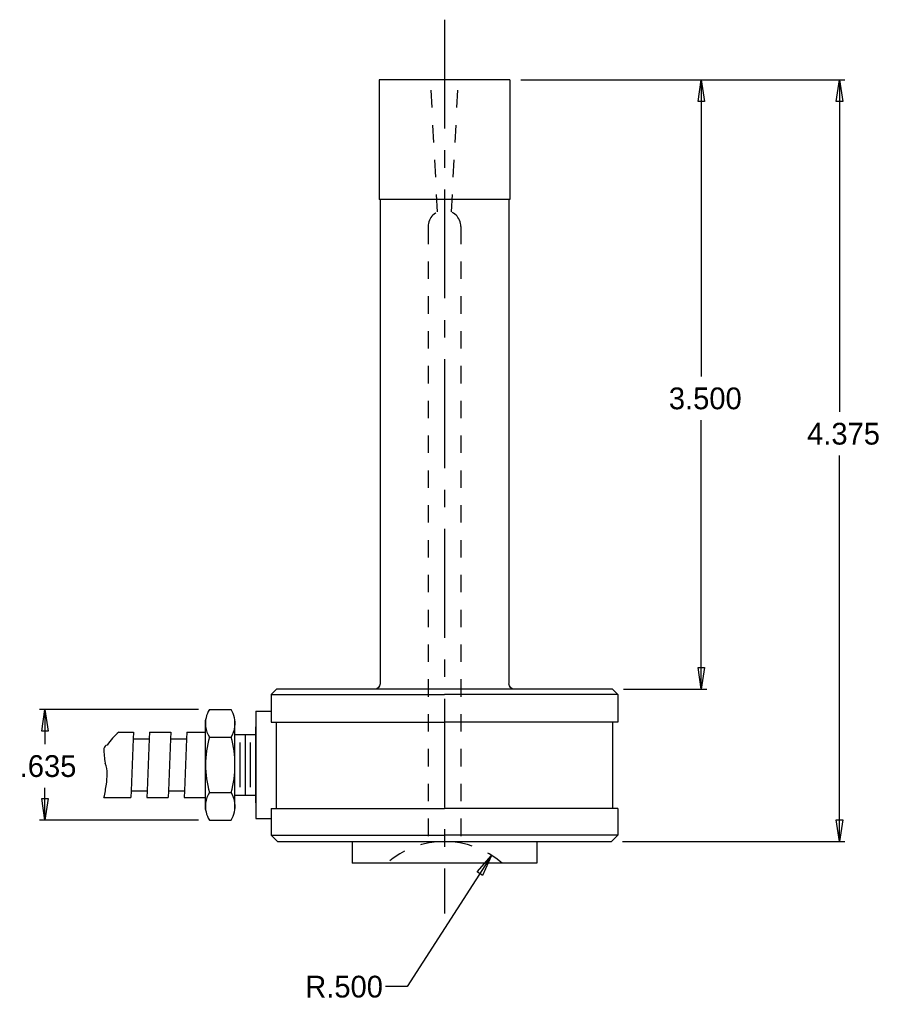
# Model space of a CAD drawing. Extents: x -12.44 to -7.49, y -7.19 to -1.53.
import ezdxf

# ---------------------------------------------------------------- set-up
doc = ezdxf.new("R2010")
doc.units = 0
doc.header["$MEASUREMENT"] = 0
doc.header["$PDMODE"] = 2
doc.linetypes.add('CENTER', pattern=[0.95, 0.625, -0.125, 0.075, -0.125])
doc.linetypes.add('DASHED', pattern=[0.2, 0.1, -0.1])
doc.layers.get('DEFPOINTS').update_dxf_attribs({"linetype": 'CONTINUOUS'})
doc.layers.add('CK_LEVEL_1', color=7, linetype='CONTINUOUS')
doc.dimstyles.new('DIMSTYLE1', dxfattribs={"dimtxt": 0.125, "dimasz": 0.125, "dimexe": 0.125, "dimexo": 0.0625, "dimgap": 0.09, "dimtad": 0, "dimtih": 1, "dimtoh": 1, "dimdec": 4, "dimzin": 0, "dimtxsty": 'STANDARD', "dimcen": 0.09, "dimazin": 3, "dimtfac": 1, "dimtdec": 4, "dimtofl": 0, "dimtmove": 0, "dimatfit": 3, "dimtolj": 1, "dimtzin": 0})

# ---------------------------------------------------------------- blocks, each defined once
blk = doc.blocks.new('*D0')
at = {"layer": 'CK_LEVEL_1', "color": 4, "linetype": 'CONTINUOUS'}
for p, q in [((-9.7297, -6.3317), (-10.2142, -7.0857)), ((-10.2142, -7.0857), (-10.3392, -7.0857))]:
    blk.add_line(p, q, dxfattribs=at)
at = {"layer": 'CK_LEVEL_1', "color": 4, "linetype": 'CONTINUOUS', "invisible_edges": 4}
blk.add_3dface([(-9.7297, -6.3317), (-9.7815, -6.447), (-9.813, -6.4267)], dxfattribs=at)
at = {"layer": 'DEFPOINTS', "color": 0, "linetype": 'CONTINUOUS'}
for p in [(-9.7297, -6.3317), (-10, -6.7523)]:
    blk.add_point(p, dxfattribs=at)
at = {"layer": 'CK_LEVEL_1', "color": 4, "linetype": 'CONTINUOUS'}
blk.add_text('R.500', height=0.125, dxfattribs=at).set_placement((-10.7994, -7.1482))
blk = doc.blocks.new('*D1')
at = {"layer": 'CK_LEVEL_1', "color": 4, "linetype": 'CONTINUOUS'}
for p, q in [((-9.5625, -1.8773), (-7.7009, -1.8773)), ((-7.7322, -1.8773), (-7.7322, -3.7849)), ((-7.7322, -6.2523), (-7.7322, -4.0349)), ((-8.9785, -6.2523), (-7.7009, -6.2523))]:
    blk.add_line(p, q, dxfattribs=at)
at = {"layer": 'CK_LEVEL_1', "color": 4, "linetype": 'CONTINUOUS', "invisible_edges": 4}
for points in [[(-7.7322, -1.8773), (-7.7134, -2.0023), (-7.7509, -2.0023)], [(-7.7322, -6.2523), (-7.7509, -6.1273), (-7.7134, -6.1273)]]:
    blk.add_3dface(points, dxfattribs=at)
at = {"layer": 'DEFPOINTS', "color": 0, "linetype": 'CONTINUOUS'}
for p in [(-9.625, -1.8773), (-9.041, -6.2523), (-7.7322, -6.2523)]:
    blk.add_point(p, dxfattribs=at)
at = {"layer": 'CK_LEVEL_1', "color": 4, "linetype": 'CONTINUOUS'}
blk.add_text('4.375', height=0.125, dxfattribs=at).set_placement((-7.9185, -3.9724))
blk = doc.blocks.new('*D2')
at = {"layer": 'CK_LEVEL_1', "color": 4, "linetype": 'CONTINUOUS'}
for p, q in [((-9.5625, -1.8773), (-8.4945, -1.8773)), ((-8.5258, -1.8773), (-8.5258, -3.582)), ((-8.5258, -5.3773), (-8.5258, -3.832)), ((-8.9725, -5.3773), (-8.4945, -5.3773))]:
    blk.add_line(p, q, dxfattribs=at)
at = {"layer": 'CK_LEVEL_1', "color": 4, "linetype": 'CONTINUOUS', "invisible_edges": 4}
for points in [[(-8.5258, -1.8773), (-8.507, -2.0023), (-8.5445, -2.0023)], [(-8.5258, -5.3773), (-8.5445, -5.2523), (-8.507, -5.2523)]]:
    blk.add_3dface(points, dxfattribs=at)
at = {"layer": 'DEFPOINTS', "color": 0, "linetype": 'CONTINUOUS'}
for p in [(-9.625, -1.8773), (-9.035, -5.3773), (-8.5258, -5.3773)]:
    blk.add_point(p, dxfattribs=at)
at = {"layer": 'CK_LEVEL_1', "color": 4, "linetype": 'CONTINUOUS'}
blk.add_text('3.500', height=0.125, dxfattribs=at).set_placement((-8.7121, -3.7695))
blk = doc.blocks.new('*D3')
at = {"layer": 'CK_LEVEL_1', "color": 4, "linetype": 'CONTINUOUS'}
for p, q in [((-11.4121, -5.4943), (-12.3248, -5.4943)), ((-12.2935, -5.4943), (-12.2935, -5.6939)), ((-12.2935, -6.1293), (-12.2935, -5.9439)), ((-11.4121, -6.1293), (-12.3248, -6.1293))]:
    blk.add_line(p, q, dxfattribs=at)
at = {"layer": 'CK_LEVEL_1', "color": 4, "linetype": 'CONTINUOUS', "invisible_edges": 4}
for points in [[(-12.2935, -5.4943), (-12.2748, -5.6193), (-12.3123, -5.6193)], [(-12.2935, -6.1293), (-12.3123, -6.0043), (-12.2748, -6.0043)]]:
    blk.add_3dface(points, dxfattribs=at)
at = {"layer": 'DEFPOINTS', "color": 0, "linetype": 'CONTINUOUS'}
for p in [(-12.2935, -5.4943), (-11.3496, -5.4943), (-11.3496, -6.1293)]:
    blk.add_point(p, dxfattribs=at)
at = {"layer": 'CK_LEVEL_1', "color": 4, "linetype": 'CONTINUOUS'}
blk.add_text('.635', height=0.125, dxfattribs=at).set_placement((-12.4384, -5.8814))

msp = doc.modelspace()

# ---------------------------------------------------------------- linework, layer by layer
at = {"layer": 'CK_LEVEL_1', "color": 2, "linetype": 'CENTER'}
msp.add_line((-10, -1.532), (-10, -6.665), dxfattribs=at)
at = {"layer": 'CK_LEVEL_1', "color": 1, "linetype": 'CONTINUOUS'}
for p, q in [((-10.375, -1.8773), (-10.375, -2.5643)), ((-9.625, -1.8773), (-10.375, -1.8773)), ((-9.625, -1.8773), (-9.625, -2.5643)), ((-9.625, -2.5643), (-10.375, -2.5643)), ((-10.37, -2.5643), (-10.37, -5.3473)), ((-9.63, -2.5643), (-9.63, -5.3453)), ((-10.995, -5.4073), (-10.965, -5.3773)), ((-10.995, -5.4073), (-10, -5.4073)), ((-10.995, -5.4073), (-10.995, -5.5673)), ((-9.035, -5.3773), (-10.965, -5.3773)), ((-9.005, -5.4073), (-10, -5.4073)), ((-9.005, -5.4073), (-9.035, -5.3773)), ((-9.005, -5.4073), (-9.035, -5.3773)), ((-9.005, -5.4073), (-9.005, -5.5673)), ((-11.3496, -5.49432), (-11.22429, -5.49432)), ((-11.0835, -5.50375), (-10.995, -5.50375)), ((-11.0835, -5.50375), (-11.0835, -6.11975)), ((-11.37123, -5.63537), (-11.37123, -5.55501)), ((-11.20265, -5.61514), (-11.20265, -5.55501)), ((-11.0835, -6.03025), (-11.0835, -5.59337)), ((-10.995, -5.5673), (-10, -5.5673)), ((-10.965, -6.0623), (-10.965, -5.5673)), ((-9.005, -5.5673), (-10, -5.5673)), ((-9.035, -5.5673), (-9.035, -6.0623)), ((-11.86878, -5.62446), (-11.78539, -5.62446)), ((-11.78539, -5.62446), (-11.78704, -5.66265)), ((-11.6935, -5.62446), (-11.69514, -5.66265)), ((-11.6935, -5.62446), (-11.57058, -5.62446)), ((-11.57058, -5.62446), (-11.57222, -5.66265)), ((-11.47869, -5.62446), (-11.48033, -5.66265)), ((-11.47869, -5.62446), (-11.37128, -5.62446)), ((-11.37128, -5.99919), (-11.37128, -5.62446)), ((-11.3496, -5.65279), (-11.22429, -5.65279)), ((-11.20265, -6.0085), (-11.20265, -5.61514)), ((-11.20265, -5.63805), (-11.0835, -5.63805)), ((-11.14308, -5.98557), (-11.14308, -5.63805)), ((-11.78704, -5.66265), (-11.79942, -5.961)), ((-11.78674, -5.66265), (-11.69484, -5.66265)), ((-11.69514, -5.66265), (-11.70752, -5.961)), ((-11.57222, -5.66265), (-11.5846, -5.961)), ((-11.57192, -5.66265), (-11.48003, -5.66265)), ((-11.48033, -5.66265), (-11.49271, -5.961)), ((-11.17286, -5.94039), (-11.17286, -5.6831)), ((-11.11329, -5.94039), (-11.11329, -5.6831)), ((-11.79942, -5.961), (-11.80091, -5.99919)), ((-11.79957, -5.961), (-11.70782, -5.961)), ((-11.70752, -5.961), (-11.70917, -5.99919)), ((-11.5846, -5.961), (-11.58609, -5.99919)), ((-11.58475, -5.961), (-11.49301, -5.961)), ((-11.49271, -5.961), (-11.49435, -5.99919)), ((-11.37123, -6.06849), (-11.37123, -5.98827)), ((-11.3496, -5.97071), (-11.22429, -5.97071)), ((-11.20265, -5.98557), (-11.0835, -5.98557)), ((-11.95471, -5.99919), (-11.80091, -5.99919)), ((-11.70917, -5.99919), (-11.58609, -5.99919)), ((-11.49435, -5.99919), (-11.37128, -5.99919)), ((-11.20265, -6.06849), (-11.20265, -6.0085)), ((-10.995, -6.0623), (-10, -6.0623)), ((-10.995, -6.0623), (-10.995, -6.2163)), ((-9.005, -6.0623), (-10, -6.0623)), ((-9.005, -6.0623), (-9.005, -6.2163)), ((-11.3496, -6.12932), (-11.22429, -6.12932)), ((-11.0835, -6.11975), (-10.995, -6.11975)), ((-10.995, -6.2163), (-10, -6.2163)), ((-10.995, -6.2163), (-10.959, -6.2523)), ((-9.005, -6.2163), (-10, -6.2163)), ((-9.005, -6.2163), (-9.041, -6.2523)), ((-10.959, -6.2523), (-9.041, -6.2523)), ((-10.53, -6.2523), (-10.53, -6.3773)), ((-9.47, -6.2523), (-9.47, -6.3773)), ((-9.47, -6.3773), (-10.53, -6.3773))]:
    msp.add_line(p, q, dxfattribs=at)
at = {"layer": 'CK_LEVEL_1', "color": 2, "linetype": 'DASHED'}
for p, q in [((-10.04, -2.6363), (-10.0799, -1.8773)), ((-9.96, -2.6363), (-9.9201, -1.8773)), ((-10.0934, -2.7207), (-10.0934, -6.2523)), ((-9.9064, -2.7207), (-9.9064, -6.2523))]:
    msp.add_line(p, q, dxfattribs=at)
for centre, radius, start, end in [((-9.99995, -2.7207), 0.0935, 360, 540), ((-10, -6.7523), 0.5, 48.59038, 131.40962)]:
    msp.add_arc(centre, radius, start, end, dxfattribs=at)
at = {"layer": 'CK_LEVEL_1', "color": 1, "linetype": 'CONTINUOUS', "extrusion": (0, 0, -1)}
for centre, start, end in [((10.40002, -5.34729), 180.00001, 270.00001), ((9.60002, -5.34729), 270.00001, 360.00001)]:
    msp.add_arc(centre, 0.03, start, end, dxfattribs=at)
at = {"layer": 'CK_LEVEL_1', "color": 1, "linetype": 'CONTINUOUS'}
for centre, radius, start, end in [((-11.22316, -5.57355), 0.14929, 147.91174, 187.15712), ((-11.35082, -5.57355), 0.14928, 352.84221, 392.08826), ((-11.22316, -5.57355), 0.14929, 187.15712, 212.08369), ((-11.35082, -5.57355), 0.14928, 327.91631, 352.84221), ((-11.67033, -5.87518), 0.31982, 128.35596, 146.38479), ((-10.77699, -5.81175), 0.59429, 164.49126, 195.50874), ((-11.79699, -5.81175), 0.59429, 344.49126, 375.50874), ((-11.93081, -5.72154), 0.02414, 104.05342, 170.9335), ((-11.63232, -5.73098), 0.3226, 177.64659, 192.72652), ((-12.1102, -5.86153), 0.17369, 359.46854, 380.02389), ((-12.41711, -5.86008), 0.48062, 352.39831, 359.63543), ((-12.70304, -5.82191), 0.76908, 346.6786, 352.3972), ((-11.22316, -6.04996), 0.14929, 147.91174, 172.84288), ((-11.35082, -6.04996), 0.14928, 7.15779, 32.08826), ((-11.22316, -6.04996), 0.14929, 172.84288, 212.08369), ((-11.35082, -6.04996), 0.14928, 327.91631, 367.15779)]:
    msp.add_arc(centre, radius, start, end, dxfattribs=at)

# ---------------------------------------------------------------- dimensions: what is measured, and where the dimension line sits
at = {"layer": 'CK_LEVEL_1', "color": 4, "linetype": 'CONTINUOUS'}
for base, p1, p2, picture, middle in [((-7.73216, -6.2523), (-9.041, -6.2523), (-9.625, -1.8773), '*D1', (-7.91849, -3.97244)), ((-8.52579, -5.3773), (-9.035, -5.3773), (-9.625, -1.8773), '*D2', (-8.71211, -3.76953)), ((-12.29351, -5.49432), (-11.3496, -5.49432), (-11.3496, -6.12932), '*D3', (-12.43843, -5.88136))]:
    dim = msp.add_linear_dim(base=base, p1=p1, p2=p2, angle=90, dimstyle='DIMSTYLE1', dxfattribs=at)
    dim.commit()
    dim.dimension.update_dxf_attribs({"geometry": picture, "text_midpoint": middle})
dim = msp.add_radius_dim(center=(-10, -6.7523), mpoint=(-9.72969, -6.33167), dimstyle='DIMSTYLE1', dxfattribs=at)
dim.commit()
dim.dimension.update_dxf_attribs({"geometry": '*D0', "text_midpoint": (-10.79939, -7.14817)})

doc.saveas('drawing.dxf')
